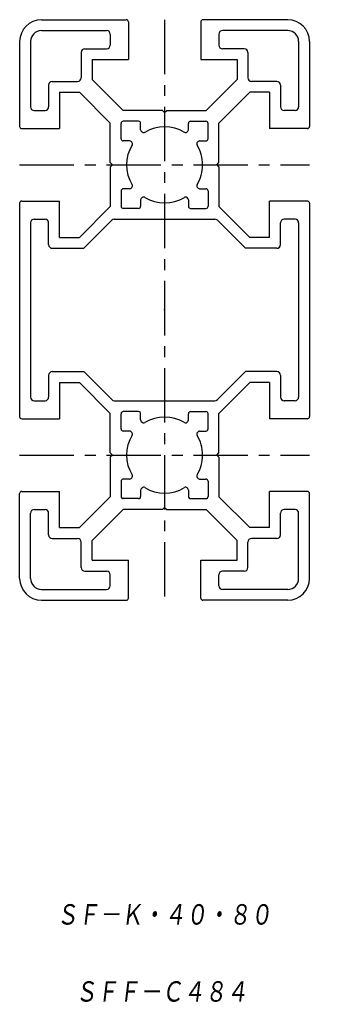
# Model space of a CAD drawing. Extents: x -29 to 12, y -41 to 94.
import ezdxf

# ---------------------------------------------------------------- set-up
doc = ezdxf.new("R2010")
doc.units = 0
doc.linetypes.add('CENTER', pattern=[12, 7.5, -1.5, 1.5, -1.5])
doc.layers.get('0').update_dxf_attribs({"linetype": 'CONTINUOUS'})
doc.styles.get("Standard").update_dxf_attribs({"font": 'txt', "bigfont": 'BIGFONT'})

msp = doc.modelspace()

# ---------------------------------------------------------------- linework, layer by layer
at = {"color": 7, "linetype": 'CONTINUOUS'}
for p, q in [((-26.02, 94.23), (-14.32, 94.23)), ((-14.02, 93.93), (-14.02, 88.73)), ((-4.02, 93.93), (-4.02, 88.73)), ((7.98, 94.23), (-3.72, 94.23)), ((-26.02, 92.73), (-17.02, 92.73)), ((7.98, 92.73), (-1.02, 92.73)), ((-29.02, 91.23), (-29.02, 79.53)), ((-27.52, 91.23), (-27.52, 82.23)), ((-16.52, 92.23), (-16.52, 90.73)), ((-1.52, 92.23), (-1.52, 90.73)), ((9.48, 91.23), (9.48, 82.23)), ((10.98, 91.23), (10.98, 79.53)), ((-20.52, 89.73), (-20.52, 86.23)), ((-20.02, 90.23), (-17.02, 90.23)), ((1.98, 90.23), (-1.02, 90.23)), ((2.48, 89.73), (2.48, 86.23)), ((-19.02, 88.73), (-19.02, 86)), ((-19.02, 88.73), (-14.02, 88.73)), ((-4.02, 88.73), (0.98, 88.73)), ((0.98, 88.73), (0.98, 86)), ((-24.52, 85.73), (-21.02, 85.73)), ((-19.02, 86), (-14.75, 81.73)), ((0.98, 86), (-3.28, 81.73)), ((6.48, 85.73), (2.98, 85.73)), ((-25.02, 85.23), (-25.02, 82.23)), ((-23.52, 84.23), (-20.78, 84.23)), ((-23.52, 84.23), (-23.52, 79.23)), ((-20.78, 84.23), (-16.52, 79.97)), ((2.75, 84.23), (-1.52, 79.97)), ((5.48, 84.23), (2.75, 84.23)), ((5.48, 84.23), (5.48, 79.23)), ((6.98, 85.23), (6.98, 82.23)), ((-27.02, 81.73), (-25.52, 81.73)), ((-9.32, 81.73), (-14.75, 81.73)), ((-9.02, 81.43), (-9.32, 81.73)), ((-9.02, 81.43), (-8.72, 81.73)), ((-8.72, 81.73), (-3.28, 81.73)), ((8.98, 81.73), (7.48, 81.73)), ((-12.62, 80.23), (-14.72, 80.23)), ((-5.42, 80.23), (-3.32, 80.23)), ((-28.72, 79.23), (-23.52, 79.23)), ((-16.52, 74.53), (-16.52, 79.97)), ((-15.02, 77.83), (-15.02, 79.93)), ((-12.32, 79.07), (-12.32, 79.93)), ((-12.23, 78.86), (-12.13, 78.76)), ((-5.8, 78.86), (-5.91, 78.76)), ((-5.72, 79.07), (-5.72, 79.93)), ((-3.02, 77.83), (-3.02, 79.93)), ((-1.52, 74.53), (-1.52, 79.97)), ((10.68, 79.23), (5.48, 79.23)), ((-13.86, 77.53), (-14.72, 77.53)), ((-13.64, 77.44), (-13.54, 77.34)), ((-4.39, 77.44), (-4.49, 77.34)), ((-4.18, 77.53), (-3.32, 77.53)), ((-16.22, 74.23), (-16.52, 74.53)), ((-16.22, 74.23), (-16.52, 73.93)), ((-16.52, 73.93), (-16.52, 68.5)), ((-1.82, 74.23), (-1.52, 74.53)), ((-1.82, 74.23), (-1.52, 73.93)), ((-1.52, 73.93), (-1.52, 68.5)), ((-15.02, 70.63), (-15.02, 68.53)), ((-13.86, 70.93), (-14.72, 70.93)), ((-13.64, 71.02), (-13.54, 71.12)), ((-4.39, 71.02), (-4.49, 71.12)), ((-4.18, 70.93), (-3.32, 70.93)), ((-3.02, 70.63), (-3.02, 68.53)), ((-28.72, 69.23), (-23.52, 69.23)), ((-23.52, 64.23), (-23.52, 69.23)), ((-12.32, 69.39), (-12.32, 68.53)), ((-12.23, 69.61), (-12.13, 69.71)), ((-5.8, 69.61), (-5.91, 69.71)), ((-5.72, 69.39), (-5.72, 68.53)), ((10.68, 69.23), (5.48, 69.23)), ((5.48, 64.23), (5.48, 69.23)), ((-29.02, 68.93), (-29.02, 39.53)), ((-20.78, 64.23), (-16.52, 68.5)), ((-12.62, 68.23), (-14.72, 68.23)), ((-5.42, 68.23), (-3.32, 68.23)), ((2.75, 64.23), (-1.52, 68.5)), ((10.98, 68.93), (10.98, 39.53)), ((-27.02, 66.73), (-25.52, 66.73)), ((-20.16, 62.73), (-16.31, 66.59)), ((-15.96, 66.73), (-2.08, 66.73)), ((2.13, 62.73), (-1.72, 66.59)), ((8.98, 66.73), (7.48, 66.73)), ((-27.52, 66.23), (-27.52, 42.23)), ((-25.02, 63.23), (-25.02, 66.23)), ((6.98, 63.23), (6.98, 66.23)), ((9.48, 66.23), (9.48, 42.23)), ((-23.52, 64.23), (-20.78, 64.23)), ((5.48, 64.23), (2.75, 64.23)), ((-24.52, 62.73), (-20.16, 62.73)), ((6.48, 62.73), (2.13, 62.73)), ((-25.02, 45.23), (-25.02, 42.23)), ((-24.52, 45.73), (-20.16, 45.73)), ((-20.16, 45.73), (-16.31, 41.88)), ((2.13, 45.73), (-1.72, 41.88)), ((6.48, 45.73), (2.13, 45.73)), ((6.98, 45.23), (6.98, 42.23)), ((-23.52, 44.23), (-23.52, 39.23)), ((-23.52, 44.23), (-20.78, 44.23)), ((-20.78, 44.23), (-16.52, 39.97)), ((2.75, 44.23), (-1.52, 39.97)), ((5.48, 44.23), (2.75, 44.23)), ((5.48, 44.23), (5.48, 39.23)), ((-27.02, 41.73), (-25.52, 41.73)), ((-15.96, 41.73), (-2.08, 41.73)), ((8.98, 41.73), (7.48, 41.73)), ((-16.52, 34.53), (-16.52, 39.97)), ((-15.02, 37.83), (-15.02, 39.93)), ((-12.62, 40.23), (-14.72, 40.23)), ((-12.32, 39.07), (-12.32, 39.93)), ((-5.72, 39.07), (-5.72, 39.93)), ((-5.42, 40.23), (-3.32, 40.23)), ((-3.02, 37.83), (-3.02, 39.93)), ((-1.52, 34.53), (-1.52, 39.97)), ((-28.72, 39.23), (-23.52, 39.23)), ((-12.23, 38.86), (-12.13, 38.76)), ((-5.8, 38.86), (-5.91, 38.76)), ((10.68, 39.23), (5.48, 39.23)), ((-13.86, 37.53), (-14.72, 37.53)), ((-13.64, 37.44), (-13.54, 37.34)), ((-4.39, 37.44), (-4.49, 37.34)), ((-4.18, 37.53), (-3.32, 37.53)), ((-16.22, 34.23), (-16.52, 34.53)), ((-16.22, 34.23), (-16.52, 33.93)), ((-16.52, 33.93), (-16.52, 28.5)), ((-1.82, 34.23), (-1.52, 34.53)), ((-1.82, 34.23), (-1.52, 33.93)), ((-1.52, 33.93), (-1.52, 28.5)), ((-15.02, 30.63), (-15.02, 28.53)), ((-13.86, 30.93), (-14.72, 30.93)), ((-13.64, 31.02), (-13.54, 31.12)), ((-4.39, 31.02), (-4.49, 31.12)), ((-4.18, 30.93), (-3.32, 30.93)), ((-3.02, 30.63), (-3.02, 28.53)), ((-29.02, 17.23), (-29.02, 28.93)), ((-28.72, 29.23), (-23.52, 29.23)), ((-23.52, 24.23), (-23.52, 29.23)), ((-20.78, 24.23), (-16.52, 28.5)), ((-12.32, 29.39), (-12.32, 28.53)), ((-12.23, 29.61), (-12.13, 29.71)), ((-5.8, 29.61), (-5.91, 29.71)), ((-5.72, 29.39), (-5.72, 28.53)), ((2.75, 24.23), (-1.52, 28.5)), ((10.68, 29.23), (5.48, 29.23)), ((5.48, 24.23), (5.48, 29.23)), ((10.98, 17.23), (10.98, 28.93)), ((-12.62, 28.23), (-14.72, 28.23)), ((-5.42, 28.23), (-3.32, 28.23)), ((-27.52, 17.23), (-27.52, 26.23)), ((-27.02, 26.73), (-25.52, 26.73)), ((-25.02, 23.23), (-25.02, 26.23)), ((-19.02, 22.47), (-14.75, 26.73)), ((-9.32, 26.73), (-14.75, 26.73)), ((-9.02, 27.03), (-9.32, 26.73)), ((-9.02, 27.03), (-8.72, 26.73)), ((-8.72, 26.73), (-3.28, 26.73)), ((0.98, 22.47), (-3.28, 26.73)), ((6.98, 23.23), (6.98, 26.23)), ((8.98, 26.73), (7.48, 26.73)), ((9.48, 17.23), (9.48, 26.23)), ((-25.02, 24.23), (-25.02, 24.23)), ((-23.52, 24.23), (-20.78, 24.23)), ((5.48, 24.23), (2.75, 24.23)), ((-24.52, 22.73), (-21.02, 22.73)), ((-20.52, 18.73), (-20.52, 22.23)), ((-19.02, 19.73), (-19.02, 22.47)), ((0.98, 19.73), (0.98, 22.47)), ((2.48, 18.73), (2.48, 22.23)), ((6.48, 22.73), (2.98, 22.73)), ((-19.02, 19.73), (-14.02, 19.73)), ((-14.02, 14.53), (-14.02, 19.73)), ((-4.02, 14.53), (-4.02, 19.73)), ((-4.02, 19.73), (0.98, 19.73)), ((-20.02, 18.23), (-17.02, 18.23)), ((-16.52, 16.23), (-16.52, 17.73)), ((-1.52, 16.23), (-1.52, 17.73)), ((1.98, 18.23), (-1.02, 18.23)), ((-26.02, 15.73), (-17.02, 15.73)), ((7.98, 15.73), (-1.02, 15.73)), ((-26.02, 14.23), (-14.32, 14.23)), ((7.98, 14.23), (-3.72, 14.23))]:
    msp.add_line(p, q, dxfattribs=at)
at = {"color": 7, "linetype": 'CENTER'}
for p, q in [((-9.02, 94.23), (-9.02, 14.23)), ((-29.02, 74.23), (10.98, 74.23)), ((-29.02, 34.23), (10.98, 34.23))]:
    msp.add_line(p, q, dxfattribs=at)
at = {"color": 7, "linetype": 'CONTINUOUS'}
for centre, radius, start, end in [((-26.02, 91.23), 3, 90, 180), ((-14.32, 93.93), 0.3, 360, 90), ((-3.72, 93.93), 0.3, 90, 180), ((7.98, 91.23), 3, 360, 90), ((-26.02, 91.23), 1.5, 90, 180), ((-17.02, 92.23), 0.5, 0, 90), ((-1.02, 92.23), 0.5, 90, 180), ((7.98, 91.23), 1.5, 0, 90), ((-20.02, 89.73), 0.5, 90, 180), ((-17.02, 90.73), 0.5, 270, 360), ((-1.02, 90.73), 0.5, 180, 270), ((1.98, 89.73), 0.5, 0, 90), ((-24.52, 85.23), 0.5, 90, 180), ((-21.02, 86.23), 0.5, 270, 360), ((2.98, 86.23), 0.5, 180, 270), ((6.48, 85.23), 0.5, 0, 90), ((-27.02, 82.23), 0.5, 180, 270), ((-25.52, 82.23), 0.5, 270, 360), ((7.48, 82.23), 0.5, 180, 270), ((8.98, 82.23), 0.5, 270, 360), ((-14.72, 79.93), 0.3, 90, 180), ((-12.62, 79.93), 0.3, 0, 90), ((-5.42, 79.93), 0.3, 90, 180), ((-3.32, 79.93), 0.3, 0, 90), ((-28.72, 79.53), 0.3, 180, 270), ((-12.02, 79.07), 0.3, 180, 225), ((-11.91, 78.97), 0.3, 225, 301.4535), ((-9.02, 74.23), 5.25, 58.5465, 121.4535), ((-6.12, 78.97), 0.3, 238.5465, 315), ((-6.02, 79.07), 0.3, 315, 360), ((10.68, 79.53), 0.3, 270, 360), ((-14.72, 77.83), 0.3, 180, 270), ((-13.86, 77.23), 0.3, 45, 90), ((-4.18, 77.23), 0.3, 90, 135), ((-3.32, 77.83), 0.3, 270, 360), ((-9.02, 74.23), 5.25, 148.5465, 211.4535), ((-13.75, 77.13), 0.3, 328.5465, 45), ((-4.28, 77.13), 0.3, 135, 211.4535), ((-9.02, 74.23), 5.25, 0, 31.4535), ((-9.02, 74.23), 5.25, 328.5465, 360), ((-14.72, 70.63), 0.3, 90, 180), ((-13.86, 71.23), 0.3, 270, 315), ((-13.75, 71.34), 0.3, 315, 31.4535), ((-4.28, 71.34), 0.3, 148.5465, 225), ((-4.18, 71.23), 0.3, 225, 270), ((-3.32, 70.63), 0.3, 0, 90), ((-28.72, 68.93), 0.3, 90, 180), ((-12.02, 69.39), 0.3, 135, 180), ((-11.91, 69.5), 0.3, 58.5465, 135), ((-9.02, 74.23), 5.25, 238.5465, 301.4535), ((-6.12, 69.5), 0.3, 45, 121.4535), ((-6.02, 69.39), 0.3, 0, 45), ((10.68, 68.93), 0.3, 0, 90), ((-14.72, 68.53), 0.3, 180, 270), ((-12.62, 68.53), 0.3, 270, 360), ((-5.42, 68.53), 0.3, 180, 270), ((-3.32, 68.53), 0.3, 270, 360), ((-27.02, 66.23), 0.5, 90, 180), ((-25.52, 66.23), 0.5, 0, 90), ((-15.96, 66.23), 0.5, 90, 135), ((-2.08, 66.23), 0.5, 45, 90), ((7.48, 66.23), 0.5, 90, 180), ((8.98, 66.23), 0.5, 0, 90), ((-24.52, 63.23), 0.5, 180, 270), ((6.48, 63.23), 0.5, 270, 360), ((-24.52, 45.23), 0.5, 90, 180), ((6.48, 45.23), 0.5, 0, 90), ((-27.02, 42.23), 0.5, 180, 270), ((-25.52, 42.23), 0.5, 270, 360), ((7.48, 42.23), 0.5, 180, 270), ((8.98, 42.23), 0.5, 270, 360), ((-15.96, 42.23), 0.5, 225, 270), ((-2.08, 42.23), 0.5, 270, 315), ((-28.72, 39.53), 0.3, 180, 270), ((-14.72, 39.93), 0.3, 90, 180), ((-12.62, 39.93), 0.3, 0, 90), ((-9.02, 34.23), 5.25, 58.5465, 121.4535), ((-5.42, 39.93), 0.3, 90, 180), ((-3.32, 39.93), 0.3, 0, 90), ((10.68, 39.53), 0.3, 270, 360), ((-12.02, 39.07), 0.3, 180, 225), ((-11.91, 38.97), 0.3, 225, 301.4535), ((-6.12, 38.97), 0.3, 238.5465, 315), ((-6.02, 39.07), 0.3, 315, 360), ((-14.72, 37.83), 0.3, 180, 270), ((-9.02, 34.23), 5.25, 148.5465, 211.4535), ((-13.86, 37.23), 0.3, 45, 90), ((-13.75, 37.13), 0.3, 328.5465, 45), ((-4.28, 37.13), 0.3, 135, 211.4535), ((-9.02, 34.23), 5.25, 0, 31.4535), ((-4.18, 37.23), 0.3, 90, 135), ((-3.32, 37.83), 0.3, 270, 360), ((-9.02, 34.23), 5.25, 328.5465, 360), ((-13.75, 31.34), 0.3, 315, 31.4535), ((-4.28, 31.34), 0.3, 148.5465, 225), ((-14.72, 30.63), 0.3, 90, 180), ((-13.86, 31.23), 0.3, 270, 315), ((-4.18, 31.23), 0.3, 225, 270), ((-3.32, 30.63), 0.3, 0, 90), ((-28.72, 28.93), 0.3, 90, 180), ((-14.72, 28.53), 0.3, 180, 270), ((-12.62, 28.53), 0.3, 270, 360), ((-12.02, 29.39), 0.3, 135, 180), ((-11.91, 29.5), 0.3, 58.5465, 135), ((-9.02, 34.23), 5.25, 238.5465, 301.4535), ((-6.12, 29.5), 0.3, 45, 121.4535), ((-6.02, 29.39), 0.3, 0, 45), ((-5.42, 28.53), 0.3, 180, 270), ((-3.32, 28.53), 0.3, 270, 360), ((10.68, 28.93), 0.3, 0, 90), ((-27.02, 26.23), 0.5, 90, 180), ((-25.52, 26.23), 0.5, 0, 90), ((7.48, 26.23), 0.5, 90, 180), ((8.98, 26.23), 0.5, 0, 90), ((-24.52, 23.23), 0.5, 180, 270), ((6.48, 23.23), 0.5, 270, 360), ((-21.02, 22.23), 0.5, 0, 90), ((2.98, 22.23), 0.5, 90, 180), ((-20.02, 18.73), 0.5, 180, 270), ((-17.02, 17.73), 0.5, 0, 90), ((-1.02, 17.73), 0.5, 90, 180), ((1.98, 18.73), 0.5, 270, 360), ((-26.02, 17.23), 3, 180, 270), ((-26.02, 17.23), 1.5, 180, 270), ((7.98, 17.23), 3, 270, 0), ((7.98, 17.23), 1.5, 270, 360), ((-17.02, 16.23), 0.5, 270, 360), ((-1.02, 16.23), 0.5, 180, 270), ((-14.32, 14.53), 0.3, 270, 0), ((-3.72, 14.53), 0.3, 180, 270)]:
    msp.add_arc(centre, radius, start, end, dxfattribs=at)
msp.add_point((-9.02, 54.23), dxfattribs=at)

# ---------------------------------------------------------------- texts
at = {"color": 7, "linetype": 'CONTINUOUS', "oblique": 7}
for s, width, p in [('ＳＦ－Ｋ・４０・８０', 0.844483, (-23.96, -30.78)), ('ＳＦＦ－Ｃ４８４', 0.845565, (-21.36, -41.4))]:
    msp.add_text(s, height=3.2, dxfattribs=dict(at, width=width)).set_placement(p)

doc.saveas('drawing.dxf')
